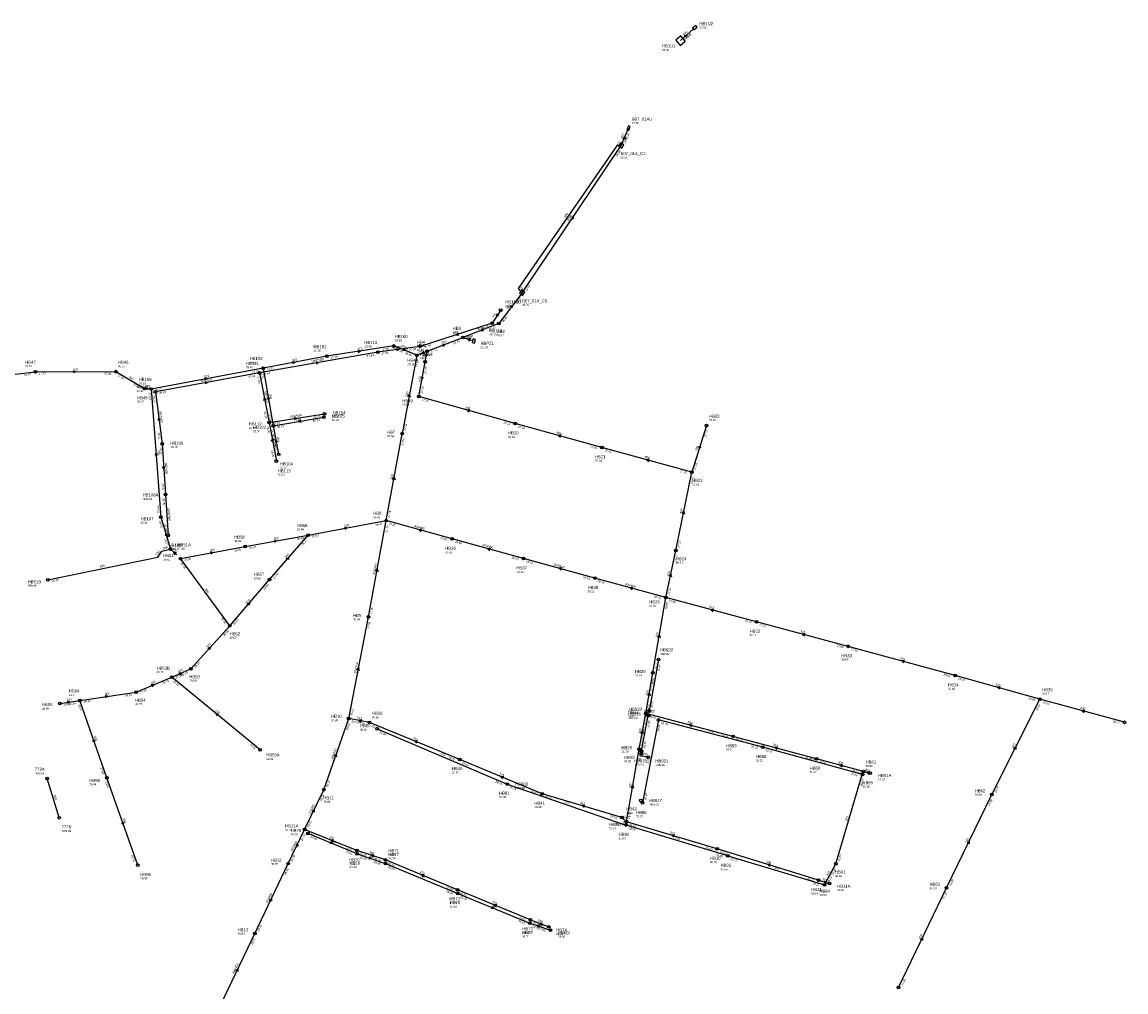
# Model space of a CAD drawing. Header units: metres. Extents: x 179992 to 198392, y 351761 to 369438.
# Tile 166 of 194: x 190306 to 190956, y 367867 to 368439. Entities that reach past the tile are written whole.
import ezdxf

# ---------------------------------------------------------------- set-up
doc = ezdxf.new("R2010")
doc.units = ezdxf.units.M

msp = doc.modelspace()

# ---------------------------------------------------------------- linework, layer by layer
at = {"layer": 'B-WE-RI-DRAINAGE-DRAIN_BETON_300', "linetype": 'Continuous'}
msp.add_lwpolyline([(190327.542, 367970.093), (190320.432, 367993.143)], dxfattribs=at)
at = {"layer": 'B-WE-RI-DRAINAGE-RIOOLPUT_INSPECTIEPUT'}
for centre in [(190320.43, 367993.14), (190327.54, 367970.09)]:
    msp.add_circle(centre, 0.8, dxfattribs=at)
at = {"layer": 'B-WE-RI-GWA-POMPPUT', "linetype": 'Continuous'}
msp.add_lwpolyline([(190571.026, 368249.981), (190572.319, 368249.622), (190572.908, 368251.709), (190571.615, 368252.068), (190571.026, 368249.981)], dxfattribs=at)
at = {"layer": 'B-WE-RI-GWA-RIOOLLEIDING', "linetype": 'Continuous'}
for points in [[(190685.12, 368099.72), (190691.04, 368127.42)], [(190738.58, 368085.48), (190685.12, 368099.72)], [(190792.64, 368071), (190738.58, 368085.48)], [(190855.68, 368053.82), (190792.64, 368071)], [(190905.61, 368039.91), (190855.68, 368053.82)], [(190445.95, 368010.11), (190394.05, 368052.83)], [(190355.66, 367993.59), (190339.67, 368039.09)], [(190877.2, 367983.73), (190905.61, 368039.91)], [(190373.85, 367942.1), (190355.66, 367993.59)], [(190850.57, 367928.77), (190877.2, 367983.73)], [(190822.27, 367869.98), (190850.57, 367928.77)]]:
    msp.add_lwpolyline(points, dxfattribs=at)
at = {"layer": 'B-WE-RI-GWA-RIOOLLEIDING_BETON_2000', "linetype": 'Continuous'}
msp.add_lwpolyline([(190600.422, 368279.299), (190658.83, 368366.06)], dxfattribs=at)
at = {"layer": 'B-WE-RI-GWA-RIOOLLEIDING_BETON_250', "linetype": 'Continuous'}
msp.add_lwpolyline([(190396.873, 368124.833), (190393.23, 368128.33)], dxfattribs=at)
at = {"layer": 'B-WE-RI-GWA-RIOOLLEIDING_BETON_300', "linetype": 'Continuous'}
for points in [[(190565.56, 368252.96), (190571.34, 368251.064)], [(190360.95, 368232.81), (190377.81, 368222.88)], [(190709.06, 368201.12), (190700.39, 368173.57)], [(190474.25, 368136.55), (190520.33, 368145.05)], [(190437.24, 368129.75), (190474.25, 368136.55)], [(190451.59, 368110.31), (190474.25, 368136.55)], [(190320.92, 368110.22), (190385.643, 368123.555), (190388.012, 368127.009), (190393.23, 368128.33)], [(190399.12, 368122.66), (190437.24, 368129.75)], [(190428.1, 368083.16), (190399.12, 368122.66)], [(190428.1, 368083.16), (190451.59, 368110.31)], [(190677.49, 368055.399), (190685.12, 368099.72)], [(190405.23, 368057.81), (190428.1, 368083.16)], [(190394.05, 368052.83), (190405.23, 368057.81)], [(190673.31, 368031.499), (190677.49, 368055.399)], [(190372.88, 368044.06), (190394.05, 368052.83)], [(190339.67, 368039.09), (190372.88, 368044.06)], [(190327.96, 368037.35), (190339.67, 368039.09)], [(190669.42, 368010.389), (190673.31, 368031.499)], [(190724.69, 368017.965), (190673.31, 368031.499)], [(190773.93, 368004.785), (190724.69, 368017.965)], [(190661.85, 367967.659), (190669.42, 368010.389)], [(190801.535, 367997.344), (190773.93, 368004.785)], [(190801.535, 367997.344), (190805.591, 367996.241)], [(190715.38, 367951.709), (190661.85, 367967.659)], [(190775.167, 367933.21), (190715.38, 367951.709)], [(190775.167, 367933.21), (190781.567, 367931.243)]]:
    msp.add_lwpolyline(points, dxfattribs=at)
at = {"layer": 'B-WE-RI-GWA-RIOOLLEIDING_BETON_450', "linetype": 'Continuous'}
for points in [[(190509.82, 368088.31), (190520.33, 368145.05)], [(190559.27, 368134.3), (190520.33, 368145.05)], [(190601.23, 368122.7), (190559.27, 368134.3)], [(190643.2, 368111.24), (190601.23, 368122.7)], [(190685.12, 368099.72), (190643.2, 368111.24)], [(190498.2, 368028.52), (190509.82, 368088.31)], [(190483.52, 367986.56), (190498.2, 368028.52)], [(190472.25, 367963.12), (190483.52, 367986.56)], [(190462.49, 367943), (190472.25, 367963.12)], [(190442.84, 367901.92), (190462.49, 367943)], [(190422.81, 367860.05), (190442.84, 367901.92)]]:
    msp.add_lwpolyline(points, dxfattribs=at)
at = {"layer": 'B-WE-RI-GWA-RIOOLLEIDING_BETON_500', "linetype": 'Continuous'}
for points in [[(190538.29, 368242.47), (190529.77, 368196.27)], [(190520.33, 368145.05), (190529.77, 368196.27)]]:
    msp.add_lwpolyline(points, dxfattribs=at)
at = {"layer": 'B-WE-RI-GWA-RIOOLLEIDING_BETON_600', "linetype": 'Continuous'}
for points in [[(190543.223, 368238.558), (190544.45, 368244.84)], [(190539.59, 368218.17), (190543.223, 368238.558)], [(190596.33, 368202.25), (190539.59, 368218.17)], [(190647.49, 368188.18), (190596.33, 368202.25)], [(190700.39, 368173.57), (190647.49, 368188.18)], [(190691.04, 368127.42), (190700.39, 368173.57)]]:
    msp.add_lwpolyline(points, dxfattribs=at)
at = {"layer": 'B-WE-RI-GWA-RIOOLLEIDING_BETON_800', "linetype": 'Continuous'}
for points in [[(190693.701, 368427.848), (190701.281, 368434.638)], [(190658.83, 368366.06), (190663.199, 368376.301)], [(190600.422, 368279.299), (190586.746, 368261.11)], [(190586.746, 368261.11), (190565.56, 368252.96)], [(190544.45, 368244.84), (190565.56, 368252.96)], [(190538.29, 368242.47), (190544.45, 368244.84)]]:
    msp.add_lwpolyline(points, dxfattribs=at)
at = {"layer": 'B-WE-RI-GWA-RIOOLLEIDING_PP_200', "linetype": 'Continuous'}
msp.add_lwpolyline([(190600.422, 368279.299), (190598.303, 368281.757), (190656.727, 368366.486), (190658.83, 368366.06)], dxfattribs=at)
at = {"layer": 'B-WE-RI-GWA-RIOOLLEIDING_PVC_200', "linetype": 'Continuous'}
for points in [[(190260.82, 368226.64), (190313.55, 368232.71)], [(190313.55, 368232.71), (190360.95, 368232.81)]]:
    msp.add_lwpolyline(points, dxfattribs=at)
at = {"layer": 'B-WE-RI-GWA-RIOOLLEIDING_PVC_315', "linetype": 'Continuous'}
for points in [[(190510.481, 368026.072), (190498.2, 368028.52)], [(190563.739, 368004.337), (190510.481, 368026.072)], [(190612.174, 367984.094), (190563.739, 368004.337)], [(190659.276, 367970.238), (190612.174, 367984.094)], [(190661.85, 367967.659), (190659.276, 367970.238)]]:
    msp.add_lwpolyline(points, dxfattribs=at)
at = {"layer": 'B-WE-RI-GWA-RIOOLPUT_INSPECTIEPUT', "linetype": 'Continuous'}
for points in [[(190702.849, 368436.651), (190700.916, 368435.066), (190701.677, 368434.138), (190703.61, 368435.723), (190702.849, 368436.651)], [(190693.517, 368424.935), (190696.581, 368427.506), (190694.01, 368430.571), (190690.946, 368427.999), (190693.517, 368424.935)]]:
    msp.add_lwpolyline(points, dxfattribs=at)
at = {"layer": 'B-WE-RI-GWA-RIOOLPUT_INSPECTIEPUT'}
for centre in [(190586.75, 368261.11), (190565.56, 368252.96), (190544.45, 368244.84), (190543.22, 368238.56), (190313.55, 368232.71), (190360.95, 368232.81), (190539.59, 368218.17), (190529.77, 368196.27), (190596.33, 368202.25), (190709.06, 368201.12), (190647.49, 368188.18), (190700.39, 368173.57), (190520.33, 368145.05), (190474.25, 368136.55), (190559.27, 368134.3), (190437.24, 368129.75), (190691.04, 368127.42), (190399.12, 368122.66), (190601.23, 368122.7), (190320.92, 368110.22), (190451.59, 368110.31), (190643.2, 368111.24), (190685.12, 368099.72), (190509.82, 368088.31), (190738.58, 368085.48), (190428.1, 368083.16), (190792.64, 368071), (190405.23, 368057.81), (190677.49, 368055.4), (190855.68, 368053.82), (190394.05, 368052.83), (190372.88, 368044.06), (190905.61, 368039.91), (190327.96, 368037.35), (190339.67, 368039.09), (190498.2, 368028.52), (190673.31, 368031.5), (190510.48, 368026.07), (190724.69, 368017.97), (190445.95, 368010.11), (190669.42, 368010.39), (190563.74, 368004.34), (190773.93, 368004.78), (190801.54, 367997.34), (190805.59, 367996.24), (190355.66, 367993.59), (190483.52, 367986.56), (190612.17, 367984.09), (190877.2, 367983.73), (190659.28, 367970.24), (190472.25, 367963.12), (190661.85, 367967.66), (190715.38, 367951.71), (190462.49, 367943), (190373.85, 367942.1), (190775.17, 367933.21), (190781.57, 367931.24), (190850.57, 367928.77), (190442.84, 367901.92), (190822.27, 367869.98)]:
    msp.add_circle(centre, 0.8, dxfattribs=at)
at = {"layer": 'B-WE-RI-GWA-RIOOLPUT_OVERSTORTPUT', "linetype": 'Continuous'}
for points in [[(190663.331, 368374.91), (190664.186, 368377.259), (190663.058, 368377.67), (190662.203, 368375.321), (190663.331, 368374.91)], [(190659.129, 368364.53), (190660.359, 368366.354), (190658.535, 368367.585), (190657.305, 368365.761), (190659.129, 368364.53)], [(190600.719, 368277.758), (190601.95, 368279.582), (190600.126, 368280.812), (190598.895, 368278.988), (190600.719, 368277.758)]]:
    msp.add_lwpolyline(points, dxfattribs=at)
at = {"layer": 'B-WE-RI-GWA_STROMINGSRICHTING'}
for points in [[(190695.94, 368430.82), (190697.49, 368431.24), (190696.9, 368429.75)], [(190659.79, 368370.14), (190661.01, 368371.18), (190661.11, 368369.57)], [(190629.83, 368324.28), (190629.63, 368322.68), (190631.03, 368323.47)], [(190593.87, 368271.79), (190593.58, 368270.2), (190595.02, 368270.92)], [(190577.24, 368258.22), (190576.15, 368257.04), (190577.76, 368256.88)], [(190553.4, 368249.06), (190555.01, 368248.9), (190553.92, 368247.71)], [(190570.18, 368252.27), (190568.45, 368252.01), (190569.69, 368250.78)], [(190542.55, 368244.94), (190541.37, 368243.66), (190543.11, 368243.49)], [(190543.37, 368243.38), (190543.84, 368241.7), (190544.9, 368243.08)], [(190335.81, 368233.48), (190337.25, 368232.76), (190335.81, 368232.04)], [(190540.95, 368229.91), (190541.41, 368228.36), (190542.37, 368229.66)], [(190533.06, 368218.08), (190534.03, 368219.37), (190534.48, 368217.82)], [(190569.54, 368210.51), (190567.96, 368210.21), (190569.15, 368209.13)], [(190623.49, 368195.53), (190621.91, 368195.21), (190623.11, 368194.14)], [(190704.47, 368188.93), (190704.73, 368187.34), (190705.84, 368188.5)], [(190675.52, 368181.19), (190673.94, 368180.88), (190675.14, 368179.8)], [(190524.08, 368169.37), (190525.05, 368170.66), (190525.5, 368169.11)], [(190694.72, 368149.23), (190695.72, 368150.49), (190696.13, 368148.94)], [(190495.74, 368141.25), (190497.29, 368140.8), (190496, 368139.83)], [(190541.38, 368139.99), (190539.8, 368139.67), (190541, 368138.6)], [(190454.2, 368133.6), (190455.74, 368133.15), (190454.46, 368132.18)], [(190396.72, 368126.06), (190395.05, 368126.58), (190395.64, 368124.94)], [(190416.63, 368126.65), (190418.18, 368126.2), (190416.9, 368125.23)], [(190581.83, 368128.81), (190580.25, 368128.5), (190581.45, 368127.42)], [(190461.43, 368122.81), (190462.92, 368123.43), (190462.52, 368121.87)], [(190514.1, 368115.4), (190515.08, 368116.68), (190515.52, 368115.13)], [(190623.79, 368117.29), (190622.22, 368116.97), (190623.41, 368115.9)], [(190687.07, 368112.31), (190688.08, 368113.57), (190688.48, 368112.01)], [(190665.74, 368105.79), (190664.16, 368105.48), (190665.36, 368104.4)], [(190438.36, 368096.12), (190439.85, 368096.73), (190439.45, 368095.17)], [(190713.43, 368092.93), (190711.85, 368092.6), (190713.06, 368091.53)], [(190680.35, 368076.26), (190681.3, 368077.56), (190681.77, 368076.02)], [(190767.19, 368078.56), (190765.61, 368078.24), (190766.81, 368077.17)], [(190415.17, 368069.9), (190416.67, 368070.48), (190416.24, 368068.93)], [(190825.74, 368062.73), (190824.16, 368062.41), (190825.36, 368061.34)], [(190398.03, 368055.39), (190399.64, 368055.32), (190398.62, 368054.08)], [(190503.03, 368057.14), (190504.01, 368058.42), (190504.44, 368056.86)], [(190381.86, 368048.56), (190383.46, 368048.45), (190382.41, 368047.23)], [(190882.23, 368047.17), (190880.64, 368046.86), (190881.84, 368045.78)], [(190354.74, 368042.07), (190356.28, 368041.58), (190354.96, 368040.65)], [(190674.44, 368042.15), (190675.4, 368043.45), (190675.86, 368041.91)], [(190332.28, 368038.72), (190333.82, 368038.22), (190332.5, 368037.3)], [(190421.57, 368031.11), (190420, 368031.47), (190420.65, 368030)], [(190505.89, 368027.72), (190504.34, 368027.3), (190505.61, 368026.31)], [(190700.58, 368025.06), (190699, 368024.73), (190700.21, 368023.67)], [(190348.82, 368015.22), (190347.67, 368016.34), (190347.46, 368014.74)], [(190538.72, 368015.33), (190537.11, 368015.2), (190538.17, 368013.99)], [(190670.4, 368019.66), (190671.36, 368020.94), (190671.81, 368019.4)], [(190750.89, 368011.7), (190749.31, 368011.38), (190750.51, 368010.31)], [(190890.11, 368010.86), (190891.4, 368011.82), (190891.4, 368010.21)], [(190489.7, 368006.42), (190490.86, 368007.54), (190491.06, 368005.94)], [(190789.31, 368001.38), (190787.73, 368001.06), (190788.94, 367999.99)], [(190805.27, 367997.14), (190803.56, 367996.79), (190804.86, 367995.63)], [(190589.56, 367994.32), (190587.96, 367994.22), (190589.01, 367993)], [(190664.67, 367987.73), (190665.64, 367989.02), (190666.09, 367987.48)], [(190637.31, 367977.45), (190635.73, 367977.17), (190636.9, 367976.07)], [(190476.61, 367973.85), (190477.89, 367974.84), (190477.91, 367973.23)], [(190365.91, 367966.73), (190364.76, 367967.84), (190364.56, 367966.25)], [(190690.2, 367959.96), (190688.61, 367959.68), (190689.79, 367958.58)], [(190862.61, 367955.27), (190863.89, 367956.25), (190863.91, 367954.64)], [(190467.35, 367954.67), (190467.37, 367953.06), (190468.65, 367954.04)], [(190746.86, 367942.72), (190745.27, 367942.46), (190746.44, 367941.35)], [(190780.09, 367932.51), (190778.37, 367932.23), (190779.63, 367931.02)], [(190451.39, 367921.47), (190452.66, 367922.46), (190452.69, 367920.85)], [(190835.15, 367898.39), (190836.42, 367899.38), (190836.44, 367897.77)], [(190431.55, 367880), (190432.83, 367880.98), (190432.85, 367879.38)]]:
    msp.add_lwpolyline(points, dxfattribs=at)
at = {"layer": 'B-WE-RI-HWA-RIOOLLEIDING', "linetype": 'Continuous'}
for points in [[(190587.78, 368269.01), (190582.74, 368261.4)], [(190582.74, 368261.4), (190540.39, 368247.71)]]:
    msp.add_lwpolyline(points, dxfattribs=at)
at = {"layer": 'B-WE-RI-HWA-RIOOLLEIDING_PVC_160', "linetype": 'Continuous'}
msp.add_lwpolyline([(190670.546, 368007.703), (190670.356, 368006.663), (190674.704, 368005.65)], dxfattribs=at)
at = {"layer": 'B-WE-RI-HWA-RIOOLLEIDING_PVC_200', "linetype": 'Continuous'}
msp.add_lwpolyline([(190604.98, 367907.87), (190617.06, 367903.85)], dxfattribs=at)
at = {"layer": 'B-WE-RI-HWA-RIOOLLEIDING_PVC_250', "linetype": 'Continuous'}
msp.add_lwpolyline([(190605.27, 367909.92), (190616.11, 367905.7)], dxfattribs=at)
at = {"layer": 'B-WE-RI-HWA-RIOOLLEIDING_PVC_315', "linetype": 'Continuous'}
for points in [[(190675.222, 368033.109), (190674.697, 368030.242)], [(190670.84, 368009.188), (190670.546, 368007.703)], [(190800.991, 367995.482), (190801.535, 367997.344)], [(190661.664, 367965.743), (190661.85, 367967.659)], [(190778.644, 367930.539), (190785.29, 367942.864)]]:
    msp.add_lwpolyline(points, dxfattribs=at)
at = {"layer": 'B-WE-RI-HWA-RIOOLPUT_INSPECTIEPUT'}
for centre in [(190587.78, 368269.01), (190582.74, 368261.4), (190674.7, 368030.24), (190675.22, 368033.11), (190670.55, 368007.7), (190674.7, 368005.65), (190800.99, 367995.48), (190785.29, 367942.86), (190616.11, 367905.7), (190617.06, 367903.85)]:
    msp.add_circle(centre, 0.8, dxfattribs=at)
at = {"layer": 'B-WE-RI-HWA_STROMINGSRICHTING'}
for points in [[(190585.47, 368266.94), (190585.26, 368265.21), (190586.77, 368266.07)], [(190562.71, 368255.68), (190561.57, 368254.56), (190563.16, 368254.31)], [(190609.88, 367907), (190611.02, 367905.86), (190609.43, 367905.63)], [(190612.29, 367907.96), (190610.69, 367907.81), (190611.77, 367906.62)]]:
    msp.add_lwpolyline(points, dxfattribs=at)
at = {"layer": 'B-WE-RI-RIOOLPUT_INSPECTIEPUT'}
for centre in [(190591.54, 367989.89), (190670.36, 367980.18)]:
    msp.add_circle(centre, 0.8, dxfattribs=at)
at = {"layer": 'B-WE-RI-SWA-RIOOLLEIDING_PP_600', "linetype": 'Continuous'}
for points in [[(190680.796, 368063.279), (190675.222, 368033.109)], [(190670.84, 368009.188), (190674.697, 368030.242)]]:
    msp.add_lwpolyline(points, dxfattribs=at)
at = {"layer": 'B-WE-RI-SWA-RIOOLLEIDING_PP_660', "linetype": 'Continuous'}
for points in [[(190515.33, 368244.31), (190445.59, 368232.02)], [(190540.39, 368247.71), (190515.33, 368244.31)], [(190445.59, 368232.02), (190384.25, 368220.99)], [(190445.59, 368232.02), (190451.26, 368202.82)], [(190384.25, 368220.99), (190388.35, 368190.32)], [(190451.26, 368202.82), (190483.93, 368207.97)], [(190451.26, 368202.82), (190455.57, 368180.03)], [(190388.35, 368190.32), (190390.238, 368160.408)], [(190390.238, 368160.408), (190391.736, 368136.356)]]:
    msp.add_lwpolyline(points, dxfattribs=at)
at = {"layer": 'B-WE-RI-SWA-RIOOLLEIDING_PVC_315', "linetype": 'Continuous'}
for points in [[(190742.269, 368011.628), (190680.709, 368027.715)], [(190515.001, 368022.418), (190591.533, 367989.893)], [(190680.742, 368027.618), (190671.338, 367978.778)], [(190800.991, 367995.482), (190742.236, 368011.643)], [(190785.29, 367942.864), (190800.903, 367995.523)], [(190591.533, 367989.893), (190661.629, 367965.686)], [(190721.622, 367947.53), (190661.664, 367965.743)], [(190503.28, 367948.74), (190474.21, 367960.79)], [(190503.28, 367948.74), (190519.9, 367943.04)], [(190721.622, 367947.53), (190778.644, 367930.553)], [(190519.9, 367943.04), (190562.54, 367925.35)], [(190562.54, 367925.35), (190604.98, 367907.87)]]:
    msp.add_lwpolyline(points, dxfattribs=at)
at = {"layer": 'B-WE-RI-SWA-RIOOLPUT_INSPECTIEPUT'}
for centre in [(190515.33, 368244.31), (190540.39, 368247.71), (190445.59, 368232.02), (190384.25, 368220.99), (190451.26, 368202.82), (190483.93, 368207.97), (190388.35, 368190.32), (190455.57, 368180.03), (190390.24, 368160.41), (190391.79, 368136.32), (190680.8, 368063.28), (190680.74, 368027.62), (190515, 368022.42), (190670.84, 368009.19), (190742.27, 368011.63), (190591.53, 367989.89), (190671.33, 367978.79), (190661.66, 367965.74), (190474.21, 367960.79), (190503.28, 367948.74), (190519.9, 367943.04), (190721.62, 367947.53), (190778.64, 367930.54), (190562.54, 367925.35), (190604.98, 367907.87)]:
    msp.add_circle(centre, 0.8, dxfattribs=at)
at = {"layer": 'B-WE-RI-SWA_STROMINGSRICHTING'}
for points in [[(190526.34, 368246.53), (190527.86, 368246.01), (190526.53, 368245.1)], [(190478.92, 368238.62), (190480.46, 368238.17), (190479.17, 368237.21)], [(190413.38, 368226.96), (190414.92, 368226.51), (190413.63, 368225.54)], [(190449.41, 368216.14), (190448.42, 368217.42), (190447.99, 368215.87)], [(190387.2, 368204.32), (190386.3, 368205.66), (190385.78, 368204.13)], [(190466.06, 368205.88), (190467.6, 368205.4), (190466.28, 368204.46)], [(190453.85, 368192.97), (190453.42, 368191.43), (190452.44, 368192.71)], [(190389.92, 368176.85), (190389.29, 368175.36), (190388.48, 368176.76)], [(190487.69, 367955.98), (190488.74, 367954.77), (190487.14, 367954.65)], [(190510.46, 367947.04), (190511.59, 367945.89), (190509.99, 367945.68)], [(190582.7, 367917.82), (190583.76, 367916.61), (190582.15, 367916.49)]]:
    msp.add_lwpolyline(points, dxfattribs=at)
at = {"layer": 'B-WE-RI-VWA-RIOOLLEIDING', "linetype": 'Continuous'}
msp.add_lwpolyline([(190955.47, 368026.25), (190905.61, 368039.91)], dxfattribs=at)
at = {"layer": 'B-WE-RI-VWA-RIOOLLEIDING_PVC_250', "linetype": 'Continuous'}
for points in [[(190447.8, 368234.86), (190453.78, 368200.93)], [(190381.83, 368222.57), (190387.45, 368147.1)], [(190453.78, 368200.93), (190483.51, 368205.97)], [(190453.78, 368200.93), (190456.93, 368184.12)], [(190387.45, 368147.1), (190393.23, 368128.33)], [(190502.97, 367950.69), (190472.25, 367963.12)], [(190519.9, 367945.16), (190502.97, 367950.69)], [(190562.36, 367927.6), (190519.9, 367945.16)], [(190605.27, 367909.92), (190562.36, 367927.6)]]:
    msp.add_lwpolyline(points, dxfattribs=at)
at = {"layer": 'B-WE-RI-VWA-RIOOLLEIDING_PVC_315', "linetype": 'Continuous'}
for points in [[(190524.77, 368247.93), (190485.4, 368241.89)], [(190538.29, 368242.47), (190524.77, 368247.93)], [(190485.4, 368241.89), (190447.8, 368234.86)], [(190447.8, 368234.86), (190381.83, 368222.57)], [(190377.81, 368222.88), (190381.83, 368222.57)]]:
    msp.add_lwpolyline(points, dxfattribs=at)
at = {"layer": 'B-WE-RI-VWA-RIOOLPUT_INSPECTIEPUT'}
for centre in [(190485.4, 368241.89), (190524.77, 368247.93), (190538.29, 368242.47), (190447.8, 368234.86), (190377.81, 368222.88), (190381.83, 368222.57), (190483.51, 368205.97), (190453.78, 368200.93), (190456.93, 368184.12), (190387.45, 368147.1), (190393.23, 368128.33), (190955.47, 368026.25), (190502.97, 367950.69), (190519.9, 367945.16), (190562.36, 367927.6), (190605.27, 367909.92)]:
    msp.add_circle(centre, 0.8, dxfattribs=at)
at = {"layer": 'B-WE-RI-VWA_STROMINGSRICHTING'}
for points in [[(190503.55, 368245.4), (190505.08, 368244.91), (190503.77, 368243.98)], [(190530.46, 368246.41), (190531.53, 368245.2), (190529.93, 368245.07)], [(190465.05, 368238.82), (190466.6, 368238.38), (190465.32, 368237.4)], [(190378.32, 368223.62), (190379.82, 368222.72), (190378.2, 368222.07)], [(190413.27, 368229.16), (190414.82, 368228.71), (190413.53, 368227.74)], [(190451.75, 368216.6), (190450.79, 368217.9), (190450.33, 368216.35)], [(190469.94, 368204.4), (190468.65, 368203.45), (190470.19, 368202.98)], [(190456.33, 368191.24), (190455.35, 368192.53), (190454.91, 368190.98)], [(190385.46, 368183.45), (190384.64, 368184.83), (190384.03, 368183.35)], [(190391.45, 368136.55), (190390.34, 368137.71), (190390.08, 368136.13)], [(190932.12, 368033.39), (190930.54, 368033.08), (190931.74, 368032.01)], [(190489.21, 367957.03), (190487.61, 367956.91), (190488.67, 367955.7)], [(190513.03, 367948.16), (190511.43, 367947.92), (190512.58, 367946.79)], [(190542.74, 367936.5), (190541.13, 367936.38), (190542.19, 367935.16)], [(190585.42, 367918.88), (190583.82, 367918.76), (190584.87, 367917.55)]]:
    msp.add_lwpolyline(points, dxfattribs=at)

# ---------------------------------------------------------------- texts
at = {"layer": 'B-WE-RI-DRAINAGE_AFM'}
msp.add_text('300', height=1.3, rotation=-72.86, dxfattribs=at).set_placement((190324.28, 367983.35))
at = {"layer": 'B-WE-RI-DRAINAGE_PUTDEKSELNIVEAU'}
for p in [(190313.19, 367995.67), (190328.95, 367961.66)]:
    msp.add_text('-999.99', height=1.2, dxfattribs=at).set_placement(p)
at = {"layer": 'B-WE-RI-DRAINAGE_PUTNUMMER'}
for s, p in [('772A', (190313.19, 367997.71)), ('772B', (190328.95, 367963.7))]:
    msp.add_text(s, height=1.8, dxfattribs=at).set_placement(p)
at = {"layer": 'B-WE-RI-GWA_AFM'}
for s, rotation, p in [('800', 41.85, (190695.81, 368430.8)), ('800', 66.9, (190659.69, 368370.06)), ('200', -11.45, (190656.4, 368367.36)), ('200', 55.41, (190625.98, 368323.29)), ('2000', 56.05, (190627.82, 368321.4)), ('200', -49.24, (190598.93, 368282.23)), ('800', 53.06, (190592.02, 368269.44)), ('800', 21.04, (190574.42, 368257.2)), ('800', 21.04, (190553.27, 368249.07)), ('300', -18.16, (190567.21, 368253.24)), ('800', 21.04, (190539.64, 368243.82)), ('600', 78.95, (190542.78, 368240.31)), ('200', 0.12, (190335.69, 368233.53)), ('300', -30.5, (190368.43, 368229.3)), ('600', 79.9, (190540.36, 368226.98)), ('500', 79.55, (190532.98, 368217.99)), ('600', -15.67, (190566.66, 368211.38)), ('600', -15.38, (190620.61, 368196.38)), ('300', 72.53, (190703.51, 368186.08)), ('600', -15.44, (190672.65, 368182.03)), ('500', 79.56, (190524, 368169.27)), ('600', 78.55, (190694.64, 368149.12)), ('300', 10.45, (190495.62, 368141.3)), ('300/450', -15.43, (190536.49, 368141.41)), ('300', 10.41, (190454.08, 368133.64)), ('300', 55.55, (190385.31, 368124.44)), ('300', 14.21, (190388.92, 368128.04)), ('250', -43.83, (190394.46, 368128.25)), ('300', 10.54, (190416.51, 368126.7)), ('300', 49.19, (190461.32, 368122.76)), ('300/450', -15.45, (190576.94, 368130.22)), ('300', 11.64, (190351.59, 368117.33)), ('300/450', 79.51, (190513.65, 368113.24)), ('300/450', -15.27, (190618.91, 368118.69)), ('315', 77.94, (190686.99, 368112.19)), ('300/450', -15.37, (190660.85, 368107.19)), ('300', -53.73, (190413.32, 368104.62)), ('300', 49.13, (190438.24, 368096.07)), ('315', -14.92, (190710.54, 368093.75)), ('315', -14.99, (190764.31, 368079.41)), ('300', 80.23, (190680.28, 368076.16)), ('300', 47.94, (190415.05, 368069.87)), ('300/450', 79, (190502.56, 368054.99)), ('315', -15.24, (190822.86, 368063.57)), ('300', 24.01, (190397.9, 368055.4)), ('300', 22.5, (190381.73, 368048.56)), ('315', -15.57, (190879.35, 368048.03)), ('300', 8.51, (190354.62, 368042.12)), ('300', 80.08, (190674.37, 368042.04)), ('300', 8.45, (190332.15, 368038.77)), ('160', -39.46, (190419.29, 368033.07)), ('315', -11.27, (190502.96, 368028.36)), ('300', 79.56, (190670.31, 368019.55)), ('300', -14.76, (190697.68, 368025.88)), ('200', -70.64, (190347.89, 368018.07)), ('315', -22.2, (190535.97, 368016.53)), ('300/450', 70.72, (190488.92, 368004.35)), ('300', -14.98, (190748.01, 368012.53)), ('200', 63.17, (190890.01, 368010.76)), ('300', -15.09, (190786.44, 368002.22)), ('315', -22.68, (190586.82, 367995.53)), ('300', -15.21, (190802.27, 367997.94)), ('300', 79.95, (190664.61, 367987.64)), ('300/450', 64.32, (190475.61, 367971.9)), ('315', -16.39, (190634.44, 367978.34)), ('200', -70.54, (190364.97, 367969.57)), ('315', -45.06, (190660.01, 367970.58)), ('300/450', 64.12, (190465.08, 367950.12)), ('300', -16.59, (190687.33, 367960.87)), ('200', 64.15, (190862.5, 367955.18)), ('300', -17.19, (190744.03, 367943.68)), ('300', -17.08, (190777.1, 367933.43)), ('300/450', 64.44, (190450.39, 367919.52)), ('200', 64.3, (190835.05, 367898.31)), ('300/450', 64.43, (190430.55, 367878.06))]:
    msp.add_text(s, height=1.3, rotation=rotation, dxfattribs=at).set_placement(p)
at = {"layer": 'B-WE-RI-GWA_BOB'}
for s, rotation, p in [('26.45', 41.85, (190696.39, 368427.84)), ('26.42', 41.85, (190697.42, 368428.76)), ('26.55', 66.9, (190662.19, 368369.34)), ('26.86', 66.9, (190661.27, 368367.19)), ('26.86', 56.05, (190656.53, 368359.41)), ('26.57', 56.05, (190603.03, 368279.95)), ('26.57', 53.06, (190597.77, 368272.78)), ('26.42', 53.06, (190589.39, 368261.63)), ('26.43', 21.04, (190581.05, 368256.99)), ('26.83', 21.04, (190559.86, 368248.84)), ('26.37', 21.04, (190568.07, 368252)), ('27.11', 21.04, (190546.96, 368243.88)), ('27.37', 79.55, (190538.83, 368235.46)), ('27.77', 6.57, (190307, 368230.14)), ('27.77', 0.12, (190315.55, 368230.91)), ('27.64', 0.12, (190354.15, 368231)), ('27.64', -30.5, (190361.76, 368230.24)), ('27.29', 79.9, (190543.8, 368231.55)), ('27.64', -30.5, (190371.04, 368224.78)), ('27.10', 79.9, (190541.71, 368219.82)), ('27.15', -15.67, (190541.03, 368215.9)), ('27.32', -15.67, (190589.3, 368202.35)), ('27.53', 79.55, (190531.9, 368197.91)), ('27.34', -15.38, (190597.78, 368199.98)), ('27.76', 72.53, (190708.74, 368194.09)), ('27.53', 79.56, (190530.31, 368189.26)), ('27.42', -15.38, (190640.46, 368188.25)), ('27.42', -15.44, (190648.94, 368185.91)), ('27.65', 72.53, (190702.71, 368174.94)), ('27.45', -15.44, (190693.36, 368173.65)), ('27.44', 78.55, (190700.8, 368166.55)), ('27.76', 79.56, (190522.46, 368146.69)), ('28.67', 10.45, (190513.97, 368142.05)), ('27.76', 79.51, (190520.86, 368138.04)), ('27.86', -15.43, (190521.78, 368142.78)), ('28.83', 10.41, (190467.89, 368133.55)), ('28.82', 49.19, (190471.17, 368130.23)), ('28.83', 10.45, (190476.54, 368135.14)), ('28.02', -15.43, (190552.24, 368134.37)), ('28.05', -15.45, (190560.72, 368132.03)), ('27.52', 78.55, (190693.2, 368129.02)), ('28.92', 10.54, (190430.88, 368126.74)), ('28.93', 10.41, (190439.53, 368128.34)), ('29.18', -53.73, (190398.85, 368119.98)), ('29.00', 10.54, (190401.42, 368121.26)), ('28.06', -15.45, (190594.2, 368122.78)), ('28.12', -15.27, (190602.69, 368120.44)), ('27.53', 77.94, (190691.38, 368120.39)), ('28.93', 49.19, (190454.26, 368110.65)), ('28.16', -15.27, (190636.17, 368111.29)), ('29.30', 11.64, (190323.24, 368108.86)), ('28.94', 49.13, (190448.5, 368103.99)), ('28.18', -15.37, (190644.65, 368108.97)), ('28.24', -15.37, (190678.09, 368099.79)), ('28.56', 77.94, (190687.3, 368101.3)), ('27.95', 79.51, (190511.95, 368089.95)), ('28.65', 80.23, (190685.74, 368092.71)), ('27.56', -14.92, (190686.59, 368097.47)), ('29.18', -53.73, (190422.63, 368087.58)), ('29.07', 49.13, (190430.77, 368083.49)), ('27.74', -14.92, (190731.55, 368085.49)), ('29.05', 47.94, (190424.88, 368076.91)), ('27.96', 79, (190510.29, 368081.29)), ('27.74', -14.99, (190740.05, 368083.22)), ('27.83', -14.99, (190785.61, 368071.02)), ('27.83', -15.24, (190794.1, 368068.74)), ('29.15', 47.94, (190407.91, 368058.09)), ('29.21', 80.23, (190679.6, 368057.06)), ('29.23', 24.01, (190396.61, 368052)), ('29.19', 24.01, (190399.75, 368053.4)), ('28.01', -15.24, (190848.65, 368053.87)), ('29.19', 22.5, (190388.46, 368048.56)), ('29.24', -39.46, (190394.45, 368050.17)), ('29.21', 80.08, (190678.09, 368048.39)), ('28.03', -15.57, (190857.12, 368051.55)), ('29.24', 8.51, (190366.42, 368041.27)), ('29.24', 22.5, (190375.42, 368043.16)), ('28.20', -15.57, (190898.58, 368040)), ('29.41', 8.45, (190330.2, 368035.86)), ('29.34', 8.45, (190333.21, 368036.31)), ('29.47', -70.64, (190338.63, 368036.61)), ('29.36', 8.51, (190341.91, 368037.61)), ('28.03', 79, (190500.35, 368030.14)), ('29.37', 80.08, (190675.43, 368033.16)), ('28.67', 63.17, (190904.15, 368033.03)), ('29.38', 79.56, (190673.85, 368024.49)), ('29.40', -14.76, (190674.79, 368029.25)), ('28.03', 70.72, (190497.65, 368021.51)), ('29.17', -11.27, (190499.81, 368026.36)), ('29.19', -11.27, (190503.46, 368025.64)), ('29.19', -22.2, (190511.65, 368023.65)), ('29.41', 79.56, (190671.55, 368012.03)), ('29.42', -14.76, (190717.66, 368017.96)), ('29.42', -14.98, (190726.16, 368015.71)), ('29.42', -39.46, (190439.56, 368013.04)), ('29.31', -22.2, (190556.76, 368005.24)), ('29.31', -22.68, (190564.89, 368001.9)), ('29.43', 79.95, (190670.01, 368003.38)), ('29.55', -14.98, (190766.9, 368004.8)), ('29.55', -15.09, (190775.39, 368002.53)), ('29.58', -70.64, (190351.71, 367999.41)), ('29.63', -15.09, (190794.5, 367997.38)), ('29.61', -70.54, (190354.63, 367991.1)), ('28.14', 70.72, (190485.88, 367987.85)), ('28.97', 63.17, (190879.71, 367984.7)), ('28.14', 64.32, (190482.2, 367979.65)), ('29.43', -22.68, (190605.21, 367985.06)), ('29.43', -16.39, (190613.58, 367981.8)), ('28.98', 64.15, (190875.85, 367976.83)), ('29.52', -16.39, (190652.24, 367970.43)), ('29.50', 79.95, (190663.97, 367969.31)), ('28.23', 64.32, (190474.74, 367964.14)), ('29.52', -16.59, (190663.25, 367965.36)), ('28.24', 64.12, (190470.9, 367956.22)), ('29.62', -16.59, (190708.35, 367951.93)), ('29.63', -17.19, (190716.76, 367949.4)), ('29.74', -70.54, (190369.89, 367947.91)), ('28.20', 64.12, (190464.98, 367944.01)), ('28.20', 64.44, (190461.18, 367936.09)), ('29.67', -17.19, (190768.14, 367933.5)), ('29.09', 64.15, (190853.06, 367929.78)), ('29.10', 64.3, (190849.24, 367921.86)), ('28.26', 64.44, (190445.33, 367902.95)), ('28.27', 64.43, (190441.53, 367895.01)), ('29.26', 64.3, (190824.76, 367871))]:
    msp.add_text(s, height=1.2, rotation=rotation, dxfattribs=at).set_placement(p)
at = {"layer": 'B-WE-RI-GWA_PUTDEKSELNIVEAU'}
for s, p in [('27.62', (190704.9, 368434.85)), ('26.55', (190682.88, 368421.76)), ('27.62', (190665.15, 368378.65)), ('28.56', (190658.41, 368358.34)), ('28.76', (190600.34, 368271.56)), ('29.01', (190559.52, 368255.4)), ('28.87', (190585.42, 368253.56)), ('29.10', (190538.41, 368247.28)), ('28.99', (190575.88, 368246.56)), ('30.10', (190307.54, 368235.46)), ('30.10', (190362.19, 368235.41)), ('29.14', (190532.77, 368236.62)), ('29.08', (190529.76, 368212.69)), ('28.82', (190710.54, 368203.65)), ('29.54', (190520.74, 368194.25)), ('29.10', (190592.13, 368193.8)), ('29.04', (190643.29, 368179.73)), ('28.93', (190700.64, 368165.84)), ('30.32', (190512.68, 368146.46)), ('30.44', (190467.66, 368139.24)), ('30.43', (190430.65, 368132.44)), ('30.29', (190555.07, 368125.85)), ('30.50', (190388.91, 368121.52)), ('29.71', (190691.04, 368119.68)), ('30.26', (190597.03, 368114.25)), ('999.99', (190309.06, 368106.12)), ('30.55', (190442.21, 368110.52)), ('30.22', (190639, 368102.79)), ('30.25', (190675.29, 368094.24)), ('30.66', (190500.79, 368086.29)), ('30.67', (190428.02, 368075.42)), ('30.11', (190734.46, 368077)), ('30.09', (190788.52, 368062.52)), ('30.71', (190384.97, 368055.21)), ('31.19', (190667, 368053.29)), ('30.80', (190404.31, 368050.16)), ('31.04', (190333.24, 368041.8)), ('30.10', (190851.48, 368045.37)), ('30.12', (190906.93, 368042.48)), ('30.89', (190317.45, 368033.74)), ('30.79', (190372.3, 368036.36)), ('30.80', (190487.83, 368026.9)), ('30.89', (190511.88, 368028.62)), ('31.31', (190662.84, 368029.47)), ('31.30', (190658.95, 368008.36)), ('31.21', (190720.57, 368009.49)), ('30.92', (190449.63, 368004.08)), ('30.87', (190558.98, 367996.08)), ('31.07', (190769.81, 367996.31)), ('30.98', (190802.86, 367999.92)), ('30.94', (190345.36, 367989.09)), ('31.03', (190810.21, 367991.98)), ('30.08', (190867.16, 367982.97)), ('30.84', (190483.27, 367978.83)), ('30.89', (190607.65, 367975.74)), ('31.05', (190661.75, 367972.31)), ('30.70', (190460.74, 367962.28)), ('31.01', (190651.55, 367963.16)), ('30.78', (190452.42, 367942.16)), ('30.99', (190711.1, 367943.28)), ('30.98', (190375.41, 367933.72)), ('30.98', (190770.8, 367924.8)), ('30.90', (190786.13, 367926.82)), ('30.24', (190840.5, 367927.93)), ('30.83', (190432.77, 367901.08))]:
    msp.add_text(s, height=1.2, dxfattribs=at).set_placement(p)
at = {"layer": 'B-WE-RI-GWA_PUTNUMMER'}
for s, p in [('HB1U2', (190704.9, 368436.89)), ('HB1U1', (190682.88, 368423.8)), ('B07_01AU', (190665.15, 368380.69)), ('B07_01A_C2', (190658.41, 368360.38)), ('B07_01A_C1', (190600.34, 368273.6)), ('HB3', (190559.52, 368257.44)), ('HB2', (190585.42, 368255.6)), ('HB4', (190538.41, 368249.32)), ('HBPZL', (190575.88, 368248.6)), ('HB47', (190307.54, 368237.5)), ('HB46', (190362.19, 368237.45)), ('HB4A', (190532.77, 368238.66)), ('HB19', (190529.76, 368214.73)), ('HB23', (190710.54, 368205.69)), ('HB7', (190520.74, 368196.29)), ('HB20', (190592.13, 368195.84)), ('HB21', (190643.29, 368181.77)), ('HB22', (190700.64, 368167.88)), ('HB8', (190512.68, 368148.5)), ('HB56', (190467.66, 368141.28)), ('HB58', (190430.65, 368134.48)), ('HB51', (190388.91, 368123.56)), ('HB36', (190555.07, 368127.89)), ('HB24', (190691.04, 368121.72)), ('HB57', (190442.21, 368112.56)), ('HB37', (190597.03, 368116.29)), ('HB51B', (190309.06, 368108.16)), ('HB38', (190639, 368104.83)), ('HB25', (190675.29, 368096.28)), ('HB9', (190500.79, 368088.33)), ('HB32', (190734.46, 368079.04)), ('HB52', (190428.02, 368077.46)), ('HB33', (190788.52, 368064.56)), ('HB53B', (190384.97, 368057.25)), ('HB53', (190404.31, 368052.2)), ('HB26', (190667, 368055.33)), ('HB34', (190851.48, 368047.41)), ('HB94', (190333.24, 368043.84)), ('HB35', (190906.93, 368044.52)), ('HB55', (190317.45, 368035.78)), ('HB54', (190372.3, 368038.4)), ('HB10', (190487.83, 368028.94)), ('HB39', (190511.88, 368030.66)), ('HB27', (190662.84, 368031.51)), ('HB28', (190658.95, 368010.4)), ('HB59', (190720.57, 368011.53)), ('HB53A', (190449.63, 368006.12)), ('HB61', (190802.86, 368001.96)), ('HB40', (190558.98, 367998.12)), ('HB60', (190769.81, 367998.35)), ('HB61A', (190810.21, 367994.02)), ('HB95', (190345.36, 367991.13)), ('HB11', (190483.27, 367980.87)), ('HB62', (190867.16, 367985.01)), ('HB41', (190607.65, 367977.78)), ('HB42', (190661.75, 367974.35)), ('HB11A', (190460.74, 367964.32)), ('HB29', (190651.55, 367965.2)), ('HB12', (190452.42, 367944.2)), ('HB30', (190711.1, 367945.32)), ('HB96', (190375.41, 367935.76)), ('HB31A', (190786.13, 367928.86)), ('HB63', (190840.5, 367929.97)), ('HB31', (190770.8, 367926.84)), ('HB13', (190432.77, 367903.12))]:
    msp.add_text(s, height=1.8, dxfattribs=at).set_placement(p)
at = {"layer": 'B-WE-RI-HWA_AFM'}
for s, rotation, p in [('315', 56.48, (190583.76, 368264.34)), ('315', 17.91, (190559.84, 368254.84)), ('315', 79.62, (190673.9, 368030.3)), ('160', -13.11, (190671.19, 368007.26)), ('315', 73.71, (190800.08, 367995.12)), ('315', 84.46, (190660.82, 367965.2)), ('315', 61.67, (190780.55, 367935.68)), ('250', -21.27, (190609.52, 367909.1)), ('200', -18.41, (190609.78, 367907.12))]:
    msp.add_text(s, height=1.3, rotation=rotation, dxfattribs=at).set_placement(p)
at = {"layer": 'B-WE-RI-HWA_BOB'}
for s, rotation, p in [('26.99', 17.91, (190576.82, 368257.6)), ('26.94', 17.91, (190542.85, 368246.61)), ('29.29', 61.67, (190783.65, 367936.02)), ('29.29', 61.67, (190781.18, 367931.45)), ('28.93', -18.41, (190606.31, 367905.53)), ('29.04', -21.27, (190606.48, 367907.52)), ('29.10', -21.27, (190609.12, 367906.49)), ('27.38', -18.41, (190610.04, 367904.29))]:
    msp.add_text(s, height=1.2, rotation=rotation, dxfattribs=at).set_placement(p)
at = {"layer": 'B-WE-RI-HWA_PUTDEKSELNIVEAU'}
for s, p in [('28.39', (190590.46, 368270.95)), ('28.70', (190581.18, 368253.92)), ('-999.99', (190662.79, 368028.22)), ('-999.99', (190663.31, 368031.08)), ('30.23', (190660.47, 368002.66)), ('-999.99', (190678.98, 368000.53)), ('30.96', (190800.99, 367987.74)), ('30.92', (190784.79, 367935.15)), ('29.19', (190620.56, 367900.96)), ('28.83', (190621.6, 367899.35))]:
    msp.add_text(s, height=1.2, dxfattribs=at).set_placement(p)
at = {"layer": 'B-WE-RI-HWA_PUTNUMMER'}
for s, p in [('HB118U', (190590.46, 368272.99)), ('HB117', (190581.18, 368255.96)), ('HB919', (190663.31, 368033.12)), ('HB916', (190662.79, 368030.26)), ('HB90', (190660.47, 368004.7)), ('HB921', (190678.98, 368002.57)), ('HB85', (190800.99, 367989.78)), ('HB91', (190784.79, 367937.19)), ('HB74', (190620.56, 367903)), ('HB80I', (190621.6, 367901.39))]:
    msp.add_text(s, height=1.8, dxfattribs=at).set_placement(p)
at = {"layer": 'B-WE-RI-SWA_AFM'}
for s, rotation, p in [('1600*660', 7.73, (190523.63, 368246.21)), ('1600*660', 9.99, (190476.22, 368238.21)), ('800*660', 10.19, (190411.21, 368226.61)), ('800*660', -79.01, (190448.5, 368221.12)), ('800*660', -82.39, (190386.59, 368209.35)), ('1600*660', 8.96, (190463.36, 368205.52)), ('1600*660', -79.29, (190453.42, 368195.68)), ('800*660', -86.39, (190389.84, 368179.05)), ('1600*660', -86.44, (190391.5, 368152.58)), ('1200*600', 79.53, (190676.5, 368044.24)), ('1200*600', 79.62, (190671.25, 368015.77)), ('315', -14.65, (190710.17, 368020.82)), ('315', -23.02, (190552.13, 368007.5)), ('315', 79.1, (190674.98, 368001.8)), ('315', -15.38, (190770.32, 368004.72)), ('315', -19.05, (190625.36, 367979.02)), ('315', 73.49, (190791.91, 367967.91)), ('315', -22.51, (190487.61, 367956.06)), ('315', -16.9, (190690.37, 367957.84)), ('315', -18.93, (190510.38, 367947.11)), ('315', -22.53, (190540.08, 367935.5)), ('315', -16.58, (190748.86, 367940.22)), ('315', -22.39, (190582.63, 367917.94))]:
    msp.add_text(s, height=1.3, rotation=rotation, dxfattribs=at).set_placement(p)
at = {"layer": 'B-WE-RI-SWA_BOB'}
for s, rotation, p in [('27.63', 9.99, (190508.95, 368241.36)), ('27.63', 7.73, (190517.55, 368242.8)), ('27.04', 7.73, (190533.89, 368245.01)), ('27.64', 10.19, (190439.22, 368229.04)), ('27.64', -79.01, (190444.2, 368229.71)), ('27.64', 9.99, (190447.87, 368230.59)), ('28.20', -82.39, (190382.73, 368218.77)), ('28.20', 10.19, (190386.54, 368219.57)), ('28.30', -79.01, (190448.2, 368209.15)), ('28.20', 8.96, (190477.49, 368205.13)), ('28.31', -82.39, (190385.66, 368196.82)), ('28.30', -79.29, (190449.86, 368200.52)), ('28.30', 8.96, (190453.52, 368201.35)), ('28.31', -86.39, (190386.68, 368188.21)), ('28.20', -79.29, (190452.54, 368186.38)), ('28.30', -86.39, (190388.01, 368167.08)), ('28.30', -86.44, (190388.57, 368158.3)), ('28.30', -86.44, (190389.52, 368143.03)), ('29.37', 79.53, (190681.33, 368056.27)), ('29.37', 79.53, (190677.36, 368034.75)), ('29.38', 79.62, (190675.24, 368023.23)), ('29.24', 79.1, (190681.22, 368020.6)), ('29.23', -14.65, (190682.19, 368025.47)), ('29.14', -23.02, (190516.14, 368019.98)), ('29.38', 79.62, (190672.97, 368010.83)), ('29.23', -14.65, (190735.23, 368011.61)), ('29.24', -15.38, (190743.69, 368009.38)), ('29.24', -15.38, (190793.96, 367995.55)), ('29.14', -23.02, (190584.57, 367990.9)), ('29.14', -19.05, (190592.84, 367987.54)), ('29.29', 73.49, (190800.7, 367988.49)), ('29.24', 79.1, (190673.48, 367980.4)), ('29.14', -19.05, (190654.61, 367966.2)), ('29.08', -16.9, (190663.05, 367963.44)), ('29.05', -22.51, (190475.37, 367958.36)), ('29.01', -22.51, (190496.31, 367949.68)), ('29.00', -18.93, (190504.59, 367946.39)), ('28.98', -18.93, (190512.88, 367943.54)), ('29.08', -16.9, (190714.59, 367947.78)), ('29.27', -16.58, (190723.03, 367945.23)), ('29.29', 73.49, (190787.58, 367944.27)), ('28.99', -22.53, (190521.06, 367940.61)), ('29.27', -16.58, (190771.61, 367930.77)), ('28.99', -22.53, (190555.57, 367926.29)), ('29.00', -22.39, (190563.7, 367922.92)), ('28.92', -22.39, (190598.01, 367908.8))]:
    msp.add_text(s, height=1.2, rotation=rotation, dxfattribs=at).set_placement(p)
at = {"layer": 'B-WE-RI-SWA_PUTDEKSELNIVEAU'}
for s, p in [('29.08', (190507.46, 368247.02)), ('29.69', (190437.64, 368234.72)), ('29.16', (190539.97, 368239.99)), ('30.10', (190373.17, 368220.87)), ('30.07', (190488.68, 368205.7)), ('29.85', (190439.33, 368199.05)), ('30.16', (190393.13, 368187.8)), ('30.03', (190456.4, 368171.46)), ('-999.99', (190376.8, 368157.22)), ('30.38', (190392.04, 368127.69)), ('-999.99', (190681.71, 368065.95)), ('31.22', (190672.44, 368029.65)), ('30.88', (190504.82, 368021.35)), ('-999.99', (190666.32, 368000.64)), ('31.13', (190738.15, 368003.15)), ('30.88', (190586.85, 367981.6)), ('31.13', (190667.53, 367970.24)), ('30.72', (190464, 367959.65)), ('31.00', (190657.3, 367957.34)), ('30.39', (190521.62, 367945.48)), ('30.43', (190498.68, 367940.42)), ('30.95', (190717.34, 367939.1)), ('30.93', (190775.62, 367923.87)), ('30.30', (190557.78, 367917.09)), ('30.31', (190600.38, 367899.55))]:
    msp.add_text(s, height=1.2, dxfattribs=at).set_placement(p)
at = {"layer": 'B-WE-RI-SWA_PUTNUMMER'}
for s, p in [('HB115', (190507.46, 368249.06)), ('HB116', (190539.97, 368242.03)), ('HB111', (190437.64, 368236.76)), ('HB110', (190373.17, 368222.91)), ('HB114', (190488.68, 368207.74)), ('HB112', (190439.33, 368201.09)), ('HB109', (190393.13, 368189.84)), ('HB113', (190456.4, 368173.5)), ('HB108A', (190376.8, 368159.26)), ('HB108', (190392.04, 368129.73)), ('HB920', (190681.71, 368067.99)), ('HB87', (190672.44, 368031.69)), ('HB80', (190504.82, 368023.39)), ('HB915', (190666.32, 368002.68)), ('HB86', (190738.15, 368005.19)), ('HB81', (190586.85, 367983.64)), ('HB88', (190667.53, 367972.28)), ('HB75', (190464, 367961.69)), ('HB82', (190657.3, 367959.38)), ('HB76', (190498.68, 367942.46)), ('HB77', (190521.62, 367947.52)), ('HB83', (190717.34, 367941.14)), ('HB84', (190775.62, 367925.91)), ('HB78', (190557.78, 367919.13)), ('HB79', (190600.38, 367901.59))]:
    msp.add_text(s, height=1.8, dxfattribs=at).set_placement(p)
at = {"layer": 'B-WE-RI-VWA_AFM'}
for s, rotation, p in [('315', 8.72, (190503.41, 368245.43)), ('315', -21.99, (190530.37, 368246.5)), ('315', 10.59, (190464.92, 368238.86)), ('315', 10.55, (190413.14, 368229.2)), ('315', -4.41, (190378.31, 368223.62)), ('250', -80, (190451.3, 368219.57)), ('250', 9.62, (190466.98, 368203.96)), ('250', -79.39, (190455.84, 368194.21)), ('250', -85.74, (190385.31, 368186.46)), ('250', -72.88, (190390.64, 368139.45)), ('250', -15.32, (190929.25, 368034.25)), ('250', -22.03, (190486.45, 367958.22)), ('250', -18.09, (190510.2, 367949.15)), ('250', -22.47, (190539.99, 367937.69)), ('250', -22.39, (190582.67, 367920.06))]:
    msp.add_text(s, height=1.3, rotation=rotation, dxfattribs=at).set_placement(p)
at = {"layer": 'B-WE-RI-VWA_BOB'}
for s, rotation, p in [('27.06', 8.72, (190518.32, 368245.12)), ('27.28', -21.99, (190525.95, 368245.51)), ('26.93', -21.99, (190531.31, 368243.35)), ('27.19', 10.59, (190479.05, 368238.87)), ('27.19', 8.72, (190487.65, 368240.41)), ('27.31', 10.55, (190441.44, 368231.85)), ('27.31', -80, (190446.37, 368232.58)), ('27.31', 10.59, (190450.1, 368233.46)), ('27.53', 10.55, (190384.13, 368221.17)), ('27.53', -85.74, (190380.18, 368220.44)), ('27.46', -80, (190450.83, 368207.31)), ('28.34', 9.62, (190477.11, 368203.06)), ('28.23', -79.39, (190452.38, 368198.63)), ('28.23', 9.62, (190456.05, 368199.49)), ('28.30', -79.39, (190453.91, 368190.47)), ('28.08', -85.74, (190385.15, 368153.75)), ('28.08', -72.88, (190386.32, 368144.66)), ('28.17', -72.88, (190389.51, 368134.3)), ('28.20', -15.32, (190907.06, 368037.65)), ('28.37', -15.32, (190948.44, 368026.31)), ('28.60', -22.03, (190473.43, 367960.7)), ('28.71', -22.03, (190495.99, 367951.57)), ('28.72', -18.09, (190504.31, 367948.36)), ('28.74', -18.09, (190512.88, 367945.56)), ('28.74', -22.47, (190521.06, 367942.73)), ('28.89', -22.47, (190555.39, 367928.54)), ('28.89', -22.39, (190563.52, 367925.17)), ('29.03', -22.39, (190598.3, 367910.85))]:
    msp.add_text(s, height=1.2, rotation=rotation, dxfattribs=at).set_placement(p)
at = {"layer": 'B-WE-RI-VWA_PUTDEKSELNIVEAU'}
for s, p in [('28.95', (190525.35, 368250.65)), ('29.36', (190477.45, 368244.59)), ('29.10', (190538.37, 368245.23)), ('29.69', (190439.77, 368237.55)), ('30.13', (190374.46, 368225.33)), ('30.27', (190373.45, 368214.47)), ('30.08', (190488.25, 368203.78)), ('29.94', (190441.85, 368197.16)), ('30.04', (190457.76, 368175.55)), ('30.41', (190375.54, 368143.24)), ('30.40', (190397.3, 368127.93)), ('30.43', (190498.37, 367942.37)), ('30.39', (190521.62, 367947.6)), ('30.29', (190557.6, 367919.34)), ('30.28', (190600.59, 367901.63))]:
    msp.add_text(s, height=1.2, dxfattribs=at).set_placement(p)
at = {"layer": 'B-WE-RI-VWA_PUTNUMMER'}
for s, p in [('HB100', (190525.35, 368252.69)), ('HB6', (190538.37, 368247.27)), ('HB101', (190477.45, 368246.63)), ('HB102', (190439.77, 368239.59)), ('HB106', (190374.46, 368227.37)), ('HB45', (190373.45, 368216.51)), ('HB105', (190488.25, 368205.82)), ('HB103', (190441.85, 368199.2)), ('HB104', (190457.76, 368177.59)), ('HB107', (190375.54, 368145.28)), ('HB51A', (190397.3, 368129.97)), ('HB71', (190521.62, 367949.64)), ('HB70', (190498.37, 367944.41)), ('HB72', (190557.6, 367921.38)), ('HB73', (190600.59, 367903.67))]:
    msp.add_text(s, height=1.8, dxfattribs=at).set_placement(p)
at = {"layer": 'B-WE-RI_PUTDEKSELNIVEAU'}
for p in [(190596.34, 367986.95), (190675.16, 367977.24)]:
    msp.add_text('-999.99', height=1.2, dxfattribs=at).set_placement(p)
at = {"layer": 'B-WE-RI_PUTNUMMER'}
for s, p in [('HB900', (190596.34, 367988.99)), ('HB917', (190675.16, 367979.28))]:
    msp.add_text(s, height=1.8, dxfattribs=at).set_placement(p)

doc.saveas('drawing.dxf')
